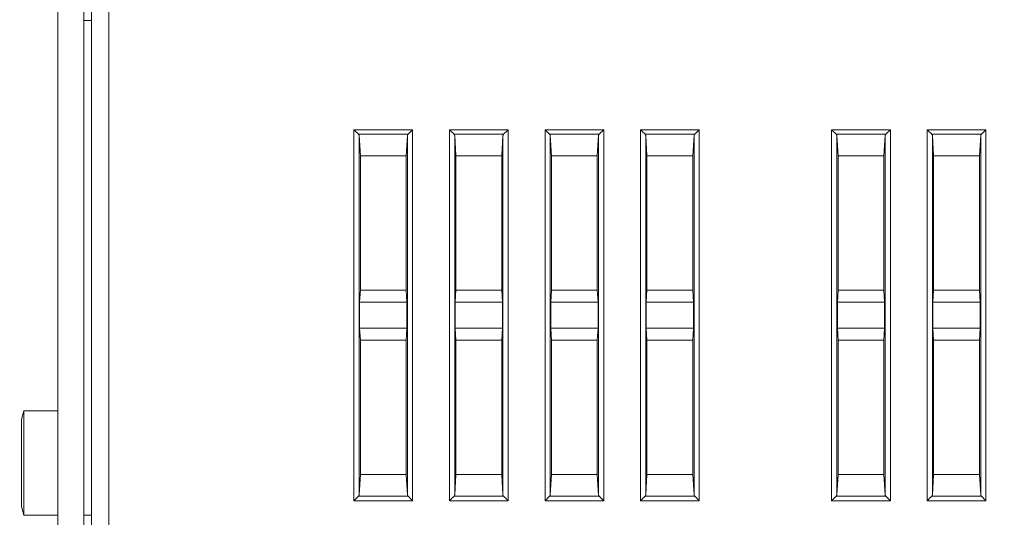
# Model space of a CAD drawing. Header units: millimetres. Extents: x 0 to 420, y 0 to 297.
# Tile 8 of 21: x 153 to 210, y 100 to 129. Entities that reach past the tile are written whole.
import ezdxf

# ---------------------------------------------------------------- set-up
doc = ezdxf.new("R2010")
doc.units = ezdxf.units.MM
doc.layers.get('Defpoints').update_dxf_attribs({"linetype": 'CONTINUOUS', "lineweight": 13})
doc.layers.add('Dimension', color=2, linetype='CONTINUOUS', lineweight=9)
doc.layers.add('Line', color=3, linetype='CONTINUOUS', lineweight=25)
doc.styles.get("Standard").update_dxf_attribs({"font": 'romans.shx'})
doc.dimstyles.new('yutana', dxfattribs={"dimtxt": 3.5, "dimasz": 3, "dimexe": 1, "dimexo": 0.6, "dimgap": 1.5, "dimtad": 1, "dimdec": 1, "dimzin": 0, "dimdsep": 46, "dimtxsty": 'Standard', "dimcen": 0, "dimadec": 0, "dimazin": 0, "dimtp": 0.01, "dimtm": 0.01, "dimtfac": 1, "dimtdec": 1, "dimtmove": 0, "dimatfit": 3, "dimfxl": 1, "dimtolj": 1, "dimtzin": 0, "dimlwd": 0, "dimlwe": 0, "dimarcsym": 0})

# ---------------------------------------------------------------- blocks, each defined once
blk = doc.blocks.new('*D8')
at = {"layer": 'Defpoints', "color": 0, "ltscale": 5}
for p in [(266.512, 106.354), (153.488, 100.854), (266.512, 68.194)]:
    blk.add_point(p, dxfattribs=at)
at = {"layer": 'Dimension', "color": 0, "lineweight": 0, "ltscale": 5}
for p, q in [((266.512, 105.154), (266.512, 66.194)), ((153.488, 99.654), (153.488, 66.194)), ((159.488, 68.194), (260.512, 68.194))]:
    blk.add_line(p, q, dxfattribs=at)
at = {"layer": 'Dimension', "color": 0, "ltscale": 5}
for points in [[(159.488, 69.194), (159.488, 67.194), (153.488, 68.194)], [(260.512, 69.194), (260.512, 67.194), (266.512, 68.194)]]:
    blk.add_solid(points, dxfattribs=at)
at = {"layer": 'Dimension', "color": 0, "ltscale": 5, "insert": (210, 73.694), "char_height": 5, "attachment_point": 5}
blk.add_mtext('\\A1;113.0', dxfattribs=at)

msp = doc.modelspace()

# ---------------------------------------------------------------- linework, layer by layer
at = {"layer": 'Line', "color": 7, "linetype": 'Continuous', "lineweight": 0}
for p, q in [((155.688, 98.604), (155.688, 130.004)), ((157.188, 98.354), (157.188, 130.004)), ((157.618, 98.354), (157.618, 129.904)), ((158.618, 97.41), (158.618, 129.904)), ((157.618, 128.804), (157.188, 128.804)), ((172.729, 122.527), (176.108, 122.527)), ((172.729, 101.181), (172.729, 122.527)), ((176.108, 122.527), (176.108, 101.181)), ((178.229, 122.527), (181.608, 122.527)), ((178.229, 101.181), (178.229, 122.527)), ((181.608, 122.527), (181.608, 101.181)), ((183.729, 122.527), (187.108, 122.527)), ((183.729, 101.181), (183.729, 122.527)), ((187.108, 122.527), (187.108, 101.181)), ((189.229, 122.527), (192.608, 122.527)), ((189.229, 101.181), (189.229, 122.527)), ((192.608, 122.527), (192.608, 101.181)), ((200.229, 122.527), (203.608, 122.527)), ((200.229, 101.181), (200.229, 122.527)), ((203.608, 122.527), (203.608, 101.181)), ((205.729, 122.527), (209.108, 122.527)), ((205.729, 101.181), (205.729, 122.527)), ((209.108, 122.527), (209.108, 101.181)), ((172.989, 122.268), (175.848, 122.268)), ((173.029, 122.187), (173.099, 121.026)), ((173.029, 101.521), (173.029, 122.187)), ((175.808, 122.187), (175.738, 121.026)), ((175.808, 122.187), (175.808, 101.521)), ((178.489, 122.268), (181.348, 122.268)), ((178.529, 122.187), (178.599, 121.026)), ((178.529, 101.521), (178.529, 122.187)), ((181.308, 122.187), (181.238, 121.026)), ((181.308, 122.187), (181.308, 101.521)), ((183.989, 122.268), (186.848, 122.268)), ((184.029, 122.187), (184.099, 121.026)), ((184.029, 101.521), (184.029, 122.187)), ((186.808, 122.187), (186.738, 121.026)), ((186.808, 122.187), (186.808, 101.521)), ((189.489, 122.268), (192.348, 122.268)), ((189.529, 122.187), (189.599, 121.026)), ((189.529, 101.521), (189.529, 122.187)), ((192.308, 122.187), (192.238, 121.026)), ((192.308, 122.187), (192.308, 101.521)), ((200.489, 122.268), (203.348, 122.268)), ((200.529, 122.187), (200.599, 121.026)), ((200.529, 101.521), (200.529, 122.187)), ((203.308, 122.187), (203.238, 121.026)), ((203.308, 122.187), (203.308, 101.521)), ((205.989, 122.268), (208.848, 122.268)), ((206.029, 122.187), (206.099, 121.026)), ((206.029, 101.521), (206.029, 122.187)), ((208.808, 122.187), (208.738, 121.026)), ((208.808, 122.187), (208.808, 101.521)), ((175.738, 121.026), (173.099, 121.026)), ((173.099, 113.297), (173.099, 121.026)), ((175.738, 113.297), (175.738, 121.026)), ((181.238, 121.026), (178.599, 121.026)), ((178.599, 113.297), (178.599, 121.026)), ((181.238, 113.297), (181.238, 121.026)), ((186.738, 121.026), (184.099, 121.026)), ((184.099, 113.297), (184.099, 121.026)), ((186.738, 113.297), (186.738, 121.026)), ((192.238, 121.026), (189.599, 121.026)), ((189.599, 113.297), (189.599, 121.026)), ((192.238, 113.297), (192.238, 121.026)), ((203.238, 121.026), (200.599, 121.026)), ((200.599, 113.297), (200.599, 121.026)), ((203.238, 113.297), (203.238, 121.026)), ((208.738, 121.026), (206.099, 121.026)), ((206.099, 113.297), (206.099, 121.026)), ((208.738, 113.297), (208.738, 121.026)), ((173.057, 112.604), (173.099, 113.297)), ((173.099, 113.297), (175.738, 113.297)), ((175.78, 112.604), (175.738, 113.297)), ((178.557, 112.604), (178.599, 113.297)), ((178.599, 113.297), (181.238, 113.297)), ((181.28, 112.604), (181.238, 113.297)), ((184.057, 112.604), (184.099, 113.297)), ((184.099, 113.297), (186.738, 113.297)), ((186.78, 112.604), (186.738, 113.297)), ((189.557, 112.604), (189.599, 113.297)), ((189.599, 113.297), (192.238, 113.297)), ((192.28, 112.604), (192.238, 113.297)), ((200.557, 112.604), (200.599, 113.297)), ((200.599, 113.297), (203.238, 113.297)), ((203.28, 112.604), (203.238, 113.297)), ((206.057, 112.604), (206.099, 113.297)), ((206.099, 113.297), (208.738, 113.297)), ((208.78, 112.604), (208.738, 113.297)), ((175.78, 112.604), (173.057, 112.604)), ((173.057, 111.104), (173.057, 112.604)), ((175.78, 111.104), (175.78, 112.604)), ((181.28, 112.604), (178.557, 112.604)), ((178.557, 111.104), (178.557, 112.604)), ((181.28, 111.104), (181.28, 112.604)), ((186.78, 112.604), (184.057, 112.604)), ((184.057, 111.104), (184.057, 112.604)), ((186.78, 111.104), (186.78, 112.604)), ((192.28, 112.604), (189.557, 112.604)), ((189.557, 111.104), (189.557, 112.604)), ((192.28, 111.104), (192.28, 112.604)), ((203.28, 112.604), (200.557, 112.604)), ((200.557, 111.104), (200.557, 112.604)), ((203.28, 111.104), (203.28, 112.604)), ((208.78, 112.604), (206.057, 112.604)), ((206.057, 111.104), (206.057, 112.604)), ((208.78, 111.104), (208.78, 112.604)), ((175.78, 111.104), (173.057, 111.104)), ((173.057, 111.104), (173.099, 110.411)), ((175.78, 111.104), (175.738, 110.411)), ((181.28, 111.104), (178.557, 111.104)), ((178.557, 111.104), (178.599, 110.411)), ((181.28, 111.104), (181.238, 110.411)), ((186.78, 111.104), (184.057, 111.104)), ((184.057, 111.104), (184.099, 110.411)), ((186.78, 111.104), (186.738, 110.411)), ((192.28, 111.104), (189.557, 111.104)), ((189.557, 111.104), (189.599, 110.411)), ((192.28, 111.104), (192.238, 110.411)), ((203.28, 111.104), (200.557, 111.104)), ((200.557, 111.104), (200.599, 110.411)), ((203.28, 111.104), (203.238, 110.411)), ((208.78, 111.104), (206.057, 111.104)), ((206.057, 111.104), (206.099, 110.411)), ((208.78, 111.104), (208.738, 110.411)), ((175.738, 110.411), (173.099, 110.411)), ((173.099, 102.682), (173.099, 110.411)), ((175.738, 102.682), (175.738, 110.411)), ((181.238, 110.411), (178.599, 110.411)), ((178.599, 102.682), (178.599, 110.411)), ((181.238, 102.682), (181.238, 110.411)), ((186.738, 110.411), (184.099, 110.411)), ((184.099, 102.682), (184.099, 110.411)), ((186.738, 102.682), (186.738, 110.411)), ((192.238, 110.411), (189.599, 110.411)), ((189.599, 102.682), (189.599, 110.411)), ((192.238, 102.682), (192.238, 110.411)), ((203.238, 110.411), (200.599, 110.411)), ((200.599, 102.682), (200.599, 110.411)), ((203.238, 102.682), (203.238, 110.411)), ((208.738, 110.411), (206.099, 110.411)), ((206.099, 102.682), (206.099, 110.411)), ((208.738, 102.682), (208.738, 110.411)), ((153.588, 105.854), (153.722, 106.354)), ((153.722, 106.354), (155.688, 106.354)), ((153.722, 106.354), (153.722, 100.354)), ((153.588, 105.854), (153.588, 100.854)), ((173.029, 101.521), (173.099, 102.682)), ((173.099, 102.682), (175.738, 102.682)), ((175.808, 101.521), (175.738, 102.682)), ((178.529, 101.521), (178.599, 102.682)), ((178.599, 102.682), (181.238, 102.682)), ((181.308, 101.521), (181.238, 102.682)), ((184.029, 101.521), (184.099, 102.682)), ((184.099, 102.682), (186.738, 102.682)), ((186.808, 101.521), (186.738, 102.682)), ((189.529, 101.521), (189.599, 102.682)), ((189.599, 102.682), (192.238, 102.682)), ((192.308, 101.521), (192.238, 102.682)), ((200.529, 101.521), (200.599, 102.682)), ((200.599, 102.682), (203.238, 102.682)), ((203.308, 101.521), (203.238, 102.682)), ((206.029, 101.521), (206.099, 102.682)), ((206.099, 102.682), (208.738, 102.682)), ((208.808, 101.521), (208.738, 102.682)), ((176.108, 101.181), (172.729, 101.181)), ((175.848, 101.441), (172.989, 101.441)), ((181.608, 101.181), (178.229, 101.181)), ((181.348, 101.441), (178.489, 101.441)), ((187.108, 101.181), (183.729, 101.181)), ((186.848, 101.441), (183.989, 101.441)), ((192.608, 101.181), (189.229, 101.181)), ((192.348, 101.441), (189.489, 101.441)), ((203.608, 101.181), (200.229, 101.181)), ((203.348, 101.441), (200.489, 101.441)), ((209.108, 101.181), (205.729, 101.181)), ((208.848, 101.441), (205.989, 101.441)), ((153.588, 100.854), (153.722, 100.354)), ((153.722, 100.354), (155.688, 100.354)), ((157.618, 100.354), (157.188, 100.354))]:
    msp.add_line(p, q, dxfattribs=at)
for points, knots in [([(172.989, 122.268), (172.964, 122.292), (172.909, 122.347), (172.822, 122.434), (172.761, 122.496), (172.729, 122.527)], [0, 0, 0, 0, 0.1055032, 0.2325408, 0.3674235, 0.3674235, 0.3674235, 0.3674235]), ([(175.848, 122.268), (175.873, 122.292), (175.928, 122.347), (176.015, 122.434), (176.076, 122.496), (176.108, 122.527)], [0, 0, 0, 0, 0.1055032, 0.2325408, 0.3674235, 0.3674235, 0.3674235, 0.3674235]), ([(178.489, 122.268), (178.464, 122.292), (178.409, 122.347), (178.322, 122.434), (178.261, 122.496), (178.229, 122.527)], [0, 0, 0, 0, 0.1055032, 0.2325408, 0.3674235, 0.3674235, 0.3674235, 0.3674235]), ([(181.348, 122.268), (181.373, 122.292), (181.428, 122.347), (181.515, 122.434), (181.576, 122.496), (181.608, 122.527)], [0, 0, 0, 0, 0.1055032, 0.2325408, 0.3674235, 0.3674235, 0.3674235, 0.3674235]), ([(183.989, 122.268), (183.964, 122.292), (183.909, 122.347), (183.822, 122.434), (183.761, 122.496), (183.729, 122.527)], [0, 0, 0, 0, 0.1055032, 0.2325408, 0.3674235, 0.3674235, 0.3674235, 0.3674235]), ([(186.848, 122.268), (186.873, 122.292), (186.928, 122.347), (187.015, 122.434), (187.076, 122.496), (187.108, 122.527)], [0, 0, 0, 0, 0.1055032, 0.2325408, 0.3674235, 0.3674235, 0.3674235, 0.3674235]), ([(189.489, 122.268), (189.464, 122.292), (189.409, 122.347), (189.322, 122.434), (189.261, 122.496), (189.229, 122.527)], [0, 0, 0, 0, 0.1055032, 0.2325408, 0.3674235, 0.3674235, 0.3674235, 0.3674235]), ([(192.348, 122.268), (192.373, 122.292), (192.428, 122.347), (192.515, 122.434), (192.576, 122.496), (192.608, 122.527)], [0, 0, 0, 0, 0.1055032, 0.2325408, 0.3674235, 0.3674235, 0.3674235, 0.3674235]), ([(200.489, 122.268), (200.464, 122.292), (200.409, 122.347), (200.322, 122.434), (200.261, 122.496), (200.229, 122.527)], [0, 0, 0, 0, 0.1055032, 0.2325408, 0.3674235, 0.3674235, 0.3674235, 0.3674235]), ([(203.348, 122.268), (203.373, 122.292), (203.428, 122.347), (203.515, 122.434), (203.576, 122.496), (203.608, 122.527)], [0, 0, 0, 0, 0.1055032, 0.2325408, 0.3674235, 0.3674235, 0.3674235, 0.3674235]), ([(205.989, 122.268), (205.964, 122.292), (205.909, 122.347), (205.822, 122.434), (205.761, 122.496), (205.729, 122.527)], [0, 0, 0, 0, 0.1055032, 0.2325408, 0.3674235, 0.3674235, 0.3674235, 0.3674235]), ([(208.848, 122.268), (208.873, 122.292), (208.928, 122.347), (209.015, 122.434), (209.076, 122.496), (209.108, 122.527)], [0, 0, 0, 0, 0.1055032, 0.2325408, 0.3674235, 0.3674235, 0.3674235, 0.3674235]), ([(172.989, 122.268), (172.996, 122.26), (173.01, 122.244), (173.024, 122.216), (173.028, 122.197), (173.029, 122.187)], [0, 0, 0, 0, 0.03248284, 0.06283282, 0.09175065, 0.09175065, 0.09175065, 0.09175065]), ([(175.808, 122.187), (175.809, 122.197), (175.813, 122.216), (175.827, 122.244), (175.841, 122.26), (175.848, 122.268)], [0, 0, 0, 0, 0.02891783, 0.05926781, 0.09175065, 0.09175065, 0.09175065, 0.09175065]), ([(178.489, 122.268), (178.496, 122.26), (178.51, 122.244), (178.524, 122.216), (178.528, 122.197), (178.529, 122.187)], [0, 0, 0, 0, 0.03248284, 0.06283282, 0.09175065, 0.09175065, 0.09175065, 0.09175065]), ([(181.308, 122.187), (181.309, 122.197), (181.313, 122.216), (181.327, 122.244), (181.341, 122.26), (181.348, 122.268)], [0, 0, 0, 0, 0.02891783, 0.05926781, 0.09175065, 0.09175065, 0.09175065, 0.09175065]), ([(183.989, 122.268), (183.996, 122.26), (184.01, 122.244), (184.024, 122.216), (184.028, 122.197), (184.029, 122.187)], [0, 0, 0, 0, 0.03248284, 0.06283282, 0.09175065, 0.09175065, 0.09175065, 0.09175065]), ([(186.808, 122.187), (186.809, 122.197), (186.813, 122.216), (186.827, 122.244), (186.841, 122.26), (186.848, 122.268)], [0, 0, 0, 0, 0.02891783, 0.05926781, 0.09175065, 0.09175065, 0.09175065, 0.09175065]), ([(189.489, 122.268), (189.496, 122.26), (189.51, 122.244), (189.524, 122.216), (189.528, 122.197), (189.529, 122.187)], [0, 0, 0, 0, 0.03248284, 0.06283282, 0.09175065, 0.09175065, 0.09175065, 0.09175065]), ([(192.308, 122.187), (192.309, 122.197), (192.313, 122.216), (192.327, 122.244), (192.341, 122.26), (192.348, 122.268)], [0, 0, 0, 0, 0.02891783, 0.05926781, 0.09175065, 0.09175065, 0.09175065, 0.09175065]), ([(200.489, 122.268), (200.496, 122.26), (200.51, 122.244), (200.524, 122.216), (200.528, 122.197), (200.529, 122.187)], [0, 0, 0, 0, 0.03248284, 0.06283282, 0.09175065, 0.09175065, 0.09175065, 0.09175065]), ([(203.308, 122.187), (203.309, 122.197), (203.313, 122.216), (203.327, 122.244), (203.341, 122.26), (203.348, 122.268)], [0, 0, 0, 0, 0.02891783, 0.05926781, 0.09175065, 0.09175065, 0.09175065, 0.09175065]), ([(205.989, 122.268), (205.996, 122.26), (206.01, 122.244), (206.024, 122.216), (206.028, 122.197), (206.029, 122.187)], [0, 0, 0, 0, 0.03248284, 0.06283282, 0.09175065, 0.09175065, 0.09175065, 0.09175065]), ([(208.808, 122.187), (208.809, 122.197), (208.813, 122.216), (208.827, 122.244), (208.841, 122.26), (208.848, 122.268)], [0, 0, 0, 0, 0.02891783, 0.05926781, 0.09175065, 0.09175065, 0.09175065, 0.09175065]), ([(173.029, 101.521), (173.028, 101.512), (173.024, 101.492), (173.01, 101.465), (172.996, 101.448), (172.989, 101.441)], [0, 0, 0, 0, 0.02891783, 0.05926781, 0.09175065, 0.09175065, 0.09175065, 0.09175065]), ([(175.848, 101.441), (175.841, 101.448), (175.827, 101.465), (175.813, 101.492), (175.809, 101.512), (175.808, 101.521)], [0, 0, 0, 0, 0.03248284, 0.06283282, 0.09175065, 0.09175065, 0.09175065, 0.09175065]), ([(178.529, 101.521), (178.528, 101.512), (178.524, 101.492), (178.51, 101.465), (178.496, 101.448), (178.489, 101.441)], [0, 0, 0, 0, 0.02891783, 0.05926781, 0.09175065, 0.09175065, 0.09175065, 0.09175065]), ([(181.348, 101.441), (181.341, 101.448), (181.327, 101.465), (181.313, 101.492), (181.309, 101.512), (181.308, 101.521)], [0, 0, 0, 0, 0.03248284, 0.06283282, 0.09175065, 0.09175065, 0.09175065, 0.09175065]), ([(184.029, 101.521), (184.028, 101.512), (184.024, 101.492), (184.01, 101.465), (183.996, 101.448), (183.989, 101.441)], [0, 0, 0, 0, 0.02891783, 0.05926781, 0.09175065, 0.09175065, 0.09175065, 0.09175065]), ([(186.848, 101.441), (186.841, 101.448), (186.827, 101.465), (186.813, 101.492), (186.809, 101.512), (186.808, 101.521)], [0, 0, 0, 0, 0.03248284, 0.06283282, 0.09175065, 0.09175065, 0.09175065, 0.09175065]), ([(189.529, 101.521), (189.528, 101.512), (189.524, 101.492), (189.51, 101.465), (189.496, 101.448), (189.489, 101.441)], [0, 0, 0, 0, 0.02891783, 0.05926781, 0.09175065, 0.09175065, 0.09175065, 0.09175065]), ([(192.348, 101.441), (192.341, 101.448), (192.327, 101.465), (192.313, 101.492), (192.309, 101.512), (192.308, 101.521)], [0, 0, 0, 0, 0.03248284, 0.06283282, 0.09175065, 0.09175065, 0.09175065, 0.09175065]), ([(200.529, 101.521), (200.528, 101.512), (200.524, 101.492), (200.51, 101.465), (200.496, 101.448), (200.489, 101.441)], [0, 0, 0, 0, 0.02891783, 0.05926781, 0.09175065, 0.09175065, 0.09175065, 0.09175065]), ([(203.348, 101.441), (203.341, 101.448), (203.327, 101.465), (203.313, 101.492), (203.309, 101.512), (203.308, 101.521)], [0, 0, 0, 0, 0.03248284, 0.06283282, 0.09175065, 0.09175065, 0.09175065, 0.09175065]), ([(206.029, 101.521), (206.028, 101.512), (206.024, 101.492), (206.01, 101.465), (205.996, 101.448), (205.989, 101.441)], [0, 0, 0, 0, 0.02891783, 0.05926781, 0.09175065, 0.09175065, 0.09175065, 0.09175065]), ([(208.848, 101.441), (208.841, 101.448), (208.827, 101.465), (208.813, 101.492), (208.809, 101.512), (208.808, 101.521)], [0, 0, 0, 0, 0.03248284, 0.06283282, 0.09175065, 0.09175065, 0.09175065, 0.09175065]), ([(172.989, 101.441), (172.964, 101.416), (172.909, 101.361), (172.822, 101.275), (172.761, 101.213), (172.729, 101.181)], [0, 0, 0, 0, 0.1055032, 0.2325408, 0.3674235, 0.3674235, 0.3674235, 0.3674235]), ([(175.848, 101.441), (175.873, 101.416), (175.928, 101.361), (176.015, 101.275), (176.076, 101.213), (176.108, 101.181)], [0, 0, 0, 0, 0.1055032, 0.2325408, 0.3674235, 0.3674235, 0.3674235, 0.3674235]), ([(178.489, 101.441), (178.464, 101.416), (178.409, 101.361), (178.322, 101.275), (178.261, 101.213), (178.229, 101.181)], [0, 0, 0, 0, 0.1055032, 0.2325408, 0.3674235, 0.3674235, 0.3674235, 0.3674235]), ([(181.348, 101.441), (181.373, 101.416), (181.428, 101.361), (181.515, 101.275), (181.576, 101.213), (181.608, 101.181)], [0, 0, 0, 0, 0.1055032, 0.2325408, 0.3674235, 0.3674235, 0.3674235, 0.3674235]), ([(183.989, 101.441), (183.964, 101.416), (183.909, 101.361), (183.822, 101.275), (183.761, 101.213), (183.729, 101.181)], [0, 0, 0, 0, 0.1055032, 0.2325408, 0.3674235, 0.3674235, 0.3674235, 0.3674235]), ([(186.848, 101.441), (186.873, 101.416), (186.928, 101.361), (187.015, 101.275), (187.076, 101.213), (187.108, 101.181)], [0, 0, 0, 0, 0.1055032, 0.2325408, 0.3674235, 0.3674235, 0.3674235, 0.3674235]), ([(189.489, 101.441), (189.464, 101.416), (189.409, 101.361), (189.322, 101.275), (189.261, 101.213), (189.229, 101.181)], [0, 0, 0, 0, 0.1055032, 0.2325408, 0.3674235, 0.3674235, 0.3674235, 0.3674235]), ([(192.348, 101.441), (192.373, 101.416), (192.428, 101.361), (192.515, 101.275), (192.576, 101.213), (192.608, 101.181)], [0, 0, 0, 0, 0.1055032, 0.2325408, 0.3674235, 0.3674235, 0.3674235, 0.3674235]), ([(200.489, 101.441), (200.464, 101.416), (200.409, 101.361), (200.322, 101.275), (200.261, 101.213), (200.229, 101.181)], [0, 0, 0, 0, 0.1055032, 0.2325408, 0.3674235, 0.3674235, 0.3674235, 0.3674235]), ([(203.348, 101.441), (203.373, 101.416), (203.428, 101.361), (203.515, 101.275), (203.576, 101.213), (203.608, 101.181)], [0, 0, 0, 0, 0.1055032, 0.2325408, 0.3674235, 0.3674235, 0.3674235, 0.3674235]), ([(205.989, 101.441), (205.964, 101.416), (205.909, 101.361), (205.822, 101.275), (205.761, 101.213), (205.729, 101.181)], [0, 0, 0, 0, 0.1055032, 0.2325408, 0.3674235, 0.3674235, 0.3674235, 0.3674235]), ([(208.848, 101.441), (208.873, 101.416), (208.928, 101.361), (209.015, 101.275), (209.076, 101.213), (209.108, 101.181)], [0, 0, 0, 0, 0.1055032, 0.2325408, 0.3674235, 0.3674235, 0.3674235, 0.3674235])]:
    msp.add_open_spline(points, degree=3, knots=knots, dxfattribs=at)

# ---------------------------------------------------------------- dimensions: what is measured, and where the dimension line sits
at = {"layer": 'Dimension', "color": 7}
dim = msp.add_linear_dim(base=(266.512, 68.194), p1=(153.488, 100.854), p2=(266.512, 106.354), dimstyle='yutana', override={"dimscale": 2, "dimtxt": 2.5, "dimasz": 3}, dxfattribs=at)
dim.commit()
dim.dimension.update_dxf_attribs({"geometry": '*D8', "text_midpoint": (210, 73.694)})

doc.saveas('drawing.dxf')
